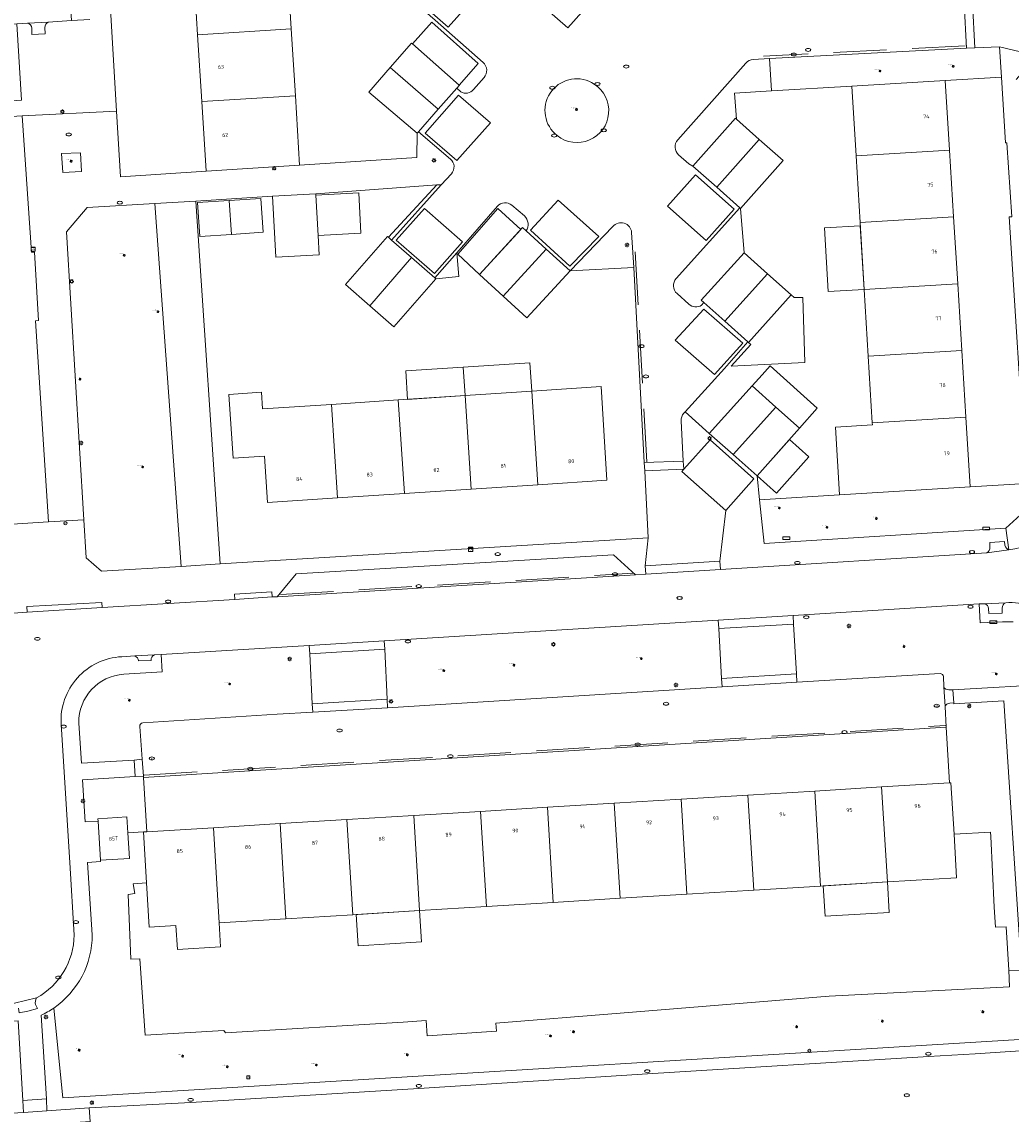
# Model space of a CAD drawing. Header units: metres. Extents: x 162098 to 162858, y 502351 to 503184.
# Tile 86 of 94: x 162609 to 162702, y 502966 to 503069. Entities that reach past the tile are written whole.
import ezdxf
from ezdxf.enums import TextEntityAlignment as Align

# ---------------------------------------------------------------- set-up
doc = ezdxf.new("R2010")
doc.units = ezdxf.units.M
doc.linetypes.add('RI-HWA-SO', pattern=[7.4, 5, -2.4])
for name, color, linetype, lineweight, true_color in [('B-PV-GR-BEPLANTING_CULTUUR_HEESTERS-GV', 7, 'Continuous', 13, 0x99cc00), ('B-PV-GR-BOOM-S', 7, 'Continuous', 13, 0x4c9900), ('B-PV-RI-HWA_GOOT_MOLGOOT-G', 150, 'RI-HWA-SO', 18, 0x007fff)]:
    doc.layers.add(name, color=color, linetype=linetype, lineweight=lineweight, true_color=true_color)
for name, color, linetype, lineweight in [('B-PV-IE-MEUBILAIR-S', 252, 'Continuous', 13), ('B-PV-IE-MEUBILAIR_WEGMEUBILAIR-GV', 252, 'Continuous', 13), ('B-PV-OG-BEBOUWING-GV', 7, 'Continuous', 18), ('B-PV-OG-BEBOUWING-T18', 7, 'Continuous', 18), ('B-PV-OG-BEBOUWING_LUIFEL-GV', 7, 'Continuous', 18), ('B-PV-OG-BEBOUWING_SCHUUR-GV', 7, 'Continuous', 18), ('B-PV-OG-TERREIN_BEGROEID-GV', 7, 'Continuous', 13), ('B-PV-OG-TERREIN_ERF-GV', 252, 'Continuous', 13), ('B-PV-VH-GESLOTENVERHARDING_ASFALT-GV', 252, 'Continuous', 13), ('B-PV-VH-OPENVERHARDING_BETONELEMENT-GV', 252, 'Continuous', 13), ('B-PV-VH-OPENVERHARDING_BETONSTRAATSTEEN-GV', 252, 'Continuous', 13), ('B-PV-VH-OPENVERHARDING_TEGEL-GV', 252, 'Continuous', 13)]:
    doc.layers.add(name, color=color, linetype=linetype, lineweight=lineweight)
doc.styles.add('NLCS-ISO', font='NLCS-ISO.ttf')
doc.styles.add('NLCS-ISO-M200-T18', font='NLCS-ISO.ttf', dxfattribs={"height": 1.8})

# ---------------------------------------------------------------- blocks, each defined once
blk = doc.blocks.new('SIE-MEUBILAIR_BORD_LOCATIEPAAL-SO')
blk.add_lwpolyline([(-0.75, -0.75), (0.75, -0.75), (0.75, 0.75), (-0.75, 0.75)], close=True)
at = {"style": 'NLCS-ISO'}
blk.add_text('lp', height=0.75, dxfattribs=at).set_placement((0.01, 0.12), align=Align.MIDDLE_CENTER)
blk = doc.blocks.new('SIE-MEUBILAIR_BORD_STRAATNAAM-SO')
blk.add_lwpolyline([(-1.625, -0.625), (1.625, -0.625), (1.625, 0.625), (-1.625, 0.625)], close=True)
blk = doc.blocks.new('SIE-MEUBILAIR_KAST_TELECOM-SO')
for points in [[(-1, 1), (1, 1), (1, 0.84), (-1, 0.84)], [(-1, 0.76), (1, 0.76), (1, -1), (-1, -1)]]:
    blk.add_lwpolyline(points, close=True)
at = {"style": 'NLCS-ISO'}
blk.add_text('tele', height=0.75, dxfattribs=at).set_placement((0, 0), align=Align.MIDDLE_CENTER)
blk = doc.blocks.new('SIE-MEUBILAIR_PAAL_AFSLUITPAAL-SO')
blk.add_circle((0, 0), 0.75)
at = {"style": 'NLCS-ISO'}
blk.add_text('af', height=0.75, dxfattribs=at).set_placement((0, 0.05), align=Align.MIDDLE_CENTER)
blk = doc.blocks.new('SIE-MEUBILAIR_PAAL_LICHTMAST-SO')
for points in [[(-0.62, 0), (-1, 0)], [(-0.71, 0.71), (-0.44, 0.44)], [(0, 1), (0, 0.62)], [(0.44, 0.44), (0.71, 0.71)], [(1, 0), (0.62, 0)], [(-0.71, -0.71), (-0.44, -0.44)], [(0, -0.62), (0, -1)], [(0.44, -0.44), (0.71, -0.71)]]:
    blk.add_lwpolyline(points)
blk.add_circle((0, 0), 0.5)
blk = doc.blocks.new('SIE-MEUBILAIR_PUT_BRANDKRAAN-SO')
blk.add_ellipse((0, 0), major_axis=(1.25, 0), ratio=0.54)
blk = doc.blocks.new('SIE-MEUBILAIR_PUT_KOLK-SO')
blk.add_ellipse((0, 0), major_axis=(1.25, 0), ratio=0.54)
blk = doc.blocks.new('SIE-MEUBILAIR_PUT_RIOOLPUT-SO')
blk.add_ellipse((0, 0), major_axis=(1.25, 0), ratio=0.54)
blk = doc.blocks.new('SIE-MEUBILAIR_PUT_DRAINAGEPUT-SO')
blk.add_ellipse((0, 0), major_axis=(1.25, 0), ratio=0.54)
at = {"style": 'NLCS-ISO'}
blk.add_text('dr', height=0.75, dxfattribs=at).set_placement((0.03, 0), align=Align.MIDDLE_CENTER)
blk = doc.blocks.new('SGR-BOOM_GBKN-SO')
for centre, start, end in [((-0.25, -0.1), 67.1244, 157.1244), ((-0.1, 0.25), 157.1244, 247.1244), ((-0.1, 0.25), 337.1244, 157.1244), ((0.25, 0.1), 247.1244, 337.1244), ((-0.25, -0.1), 157.1244, 337.1244), ((0.1, -0.25), 157.1244, 337.1244), ((0.1, -0.25), 337.1244, 67.1244)]:
    blk.add_arc(centre, 0.188, start, end)
at = {"extrusion": (0, 0, -1)}
blk.add_arc((-0.25, 0.1), 0.188, 22.8756, 202.8756, dxfattribs=at)
at = {"style": 'NLCS-ISO'}
blk.add_attdef('SOORT', text='', height=0.35, dxfattribs=at).set_placement((0, 0.75), align=Align.MIDDLE_RIGHT)

msp = doc.modelspace()

# ---------------------------------------------------------------- linework, layer by layer
at = {"layer": 'B-PV-GR-BEPLANTING_CULTUUR_HEESTERS-GV'}
for points in [[(162697.49, 503066.181), (162678.953, 503065.197), (162679.13, 503062.167), (162686.698, 503062.621), (162695.492, 503063.15), (162700.778, 503063.468), (162700.599, 503066.314), (162698.269, 503066.216)], [(162624.943, 503051.776), (162621.066, 503051.564), (162623.55, 503017.404), (162627.238, 503017.643)], [(162703.105, 503025.21), (162697.831, 503024.884), (162685.529, 503024.133), (162678.009, 503023.669), (162678.443, 503019.569), (162701.183, 503020.993), (162703.254, 503022.882)], [(162614.283, 502997.32), (162614.519, 502993.348), (162615.736, 502993.422), (162615.722, 502993.649), (162618.447, 502993.815), (162618.539, 502992.317), (162620.024, 502992.408), (162620.322, 502992.426), (162620.01, 502997.542), (162620.011, 502997.647), (162619.244, 502997.625)]]:
    msp.add_lwpolyline(points, close=True, dxfattribs=at)
for points in [[(162662.202, 503062.948, 0.918419), (162658.96, 503057.955)], [(162658.96, 503057.955, 1.0526281), (162662.446, 503062.794)], [(162615.188, 502982.729, -0.2467453), (162611.557, 502975.827)]]:
    msp.add_lwpolyline(points, format="xyb", dxfattribs=at)
for points in [[(162662.446, 503062.794), (162662.202, 503062.948)], [(162707.903, 502979.378), (162701.46, 502979.393), (162701.547, 502977.83), (162684.554, 502976.959), (162664.878, 502975.349), (162653.187, 502974.392), (162653.236, 502973.644), (162646.726, 502973.219), (162646.632, 502974.644), (162644.465, 502974.503), (162627.726, 502973.506), (162627.567, 502973.725), (162620.178, 502973.282), (162619.678, 502980.466), (162618.831, 502980.417), (162618.583, 502986.513), (162619.209, 502986.626), (162619.052, 502987.538), (162620.307, 502987.613), (162620.024, 502992.408), (162618.539, 502992.317), (162618.685, 502989.922), (162615.96, 502989.756), (162615.968, 502989.613), (162614.741, 502989.542), (162615.188, 502982.729)], [(162611.557, 502975.827), (162612.418, 502967.369), (162716.379, 502973.712)]]:
    msp.add_lwpolyline(points, dxfattribs=at)
at = {"layer": 'B-PV-IE-MEUBILAIR_WEGMEUBILAIR-GV'}
msp.add_lwpolyline([(162612.299, 503056.261), (162612.411, 503054.485), (162614.183, 503054.584), (162614.098, 503056.345)], close=True, dxfattribs=at)
at = {"layer": 'B-PV-OG-BEBOUWING-GV'}
for points in [[(162633.918, 503067.992), (162633.528, 503074.28), (162624.719, 503073.733), (162625.112, 503067.445)], [(162625.112, 503067.445), (162625.504, 503061.157), (162634.309, 503061.704), (162633.918, 503067.992)], [(162645.251, 503066.658), (162643.235, 503064.351), (162647.767, 503060.431), (162649.511, 503062.405), (162649.762, 503062.689), (162649.732, 503062.715), (162645.342, 503066.578)], [(162643.235, 503064.351), (162641.219, 503062.045), (162645.771, 503058.173), (162645.898, 503058.317), (162647.767, 503060.431)], [(162695.492, 503063.15), (162686.698, 503062.621), (162687.096, 503056.056), (162695.893, 503056.589)], [(162625.504, 503061.157), (162625.913, 503054.606), (162634.714, 503055.183), (162634.309, 503061.704)], [(162675.849, 503059.492), (162675.73, 503059.598), (162671.736, 503055.084), (162673.979, 503053.085), (162677.973, 503057.596)], [(162676.156, 503051.144), (162676.223, 503051.085), (162680.216, 503055.594), (162677.973, 503057.596), (162673.979, 503053.085)], [(162687.096, 503056.056), (162687.477, 503049.767), (162696.278, 503050.3), (162695.893, 503056.589)], [(162636.251, 503052.349), (162636.458, 503048.556), (162640.476, 503048.775), (162640.269, 503052.568)], [(162628.085, 503051.845), (162625.108, 503051.649), (162625.318, 503048.463), (162628.295, 503048.659)], [(162632.161, 503052.263), (162632.475, 503046.502), (162636.558, 503046.725), (162636.458, 503048.556), (162636.251, 503052.349), (162636.244, 503052.486)], [(162687.477, 503049.767), (162687.858, 503043.479), (162696.662, 503044.012), (162696.278, 503050.3)], [(162639.034, 503043.927), (162641.305, 503041.938), (162645.249, 503046.467), (162643.355, 503048.124), (162643.063, 503048.379), (162642.974, 503048.457)], [(162651.654, 503044.892), (162653.877, 503042.84), (162657.935, 503047.268), (162656.047, 503048.983), (162655.695, 503049.303)], [(162643.577, 503039.948), (162647.523, 503044.477), (162647.435, 503044.554), (162645.249, 503046.467), (162641.305, 503041.938)], [(162656.099, 503040.788), (162660.174, 503045.234), (162657.935, 503047.268), (162653.877, 503042.84)], [(162676.544, 503046.925), (162672.503, 503042.477), (162672.766, 503042.242), (162674.741, 503040.472), (162678.768, 503044.941)], [(162676.98, 503038.467), (162680.992, 503042.958), (162678.768, 503044.941), (162674.741, 503040.472), (162676.904, 503038.536)], [(162687.858, 503043.479), (162688.239, 503037.19), (162697.047, 503037.723), (162696.662, 503044.012)], [(162697.431, 503031.436), (162697.047, 503037.723), (162688.239, 503037.19), (162688.62, 503030.902)], [(162657.148, 503025.094), (162663.634, 503025.518), (162663.101, 503034.331), (162656.565, 503033.899)], [(162677.321, 503034.384), (162673.267, 503029.921), (162675.518, 503027.92), (162679.541, 503032.403)], [(162637.706, 503032.651), (162631.213, 503032.221), (162631.109, 503033.788), (162628.057, 503033.586), (162628.455, 503027.589), (162631.397, 503027.792), (162631.687, 503023.431), (162638.288, 503023.862)], [(162643.993, 503033.067), (162637.706, 503032.651), (162638.288, 503023.862), (162644.575, 503024.273)], [(162650.279, 503033.483), (162643.993, 503033.067), (162644.575, 503024.273), (162650.861, 503024.684)], [(162656.565, 503033.899), (162650.279, 503033.483), (162650.861, 503024.684), (162657.148, 503025.094)], [(162675.518, 503027.92), (162677.77, 503025.92), (162681.761, 503030.422), (162679.541, 503032.403)], [(162688.62, 503030.902), (162688.631, 503030.724), (162685.143, 503030.513), (162685.529, 503024.133), (162697.831, 503024.884), (162697.431, 503031.436)], [(162696.03, 502997.038), (162695.885, 502997.029), (162689.492, 502996.64), (162690.037, 502987.703), (162696.552, 502988.102), (162696.313, 502992.2)], [(162683.202, 502996.256), (162676.911, 502995.873), (162677.456, 502986.932), (162683.747, 502987.317)], [(162689.492, 502996.64), (162683.202, 502996.256), (162683.747, 502987.317), (162690.037, 502987.703)], [(162664.331, 502995.107), (162658.04, 502994.724), (162658.585, 502985.775), (162664.876, 502986.161)], [(162670.621, 502995.49), (162664.331, 502995.107), (162664.876, 502986.161), (162671.166, 502986.546)], [(162676.911, 502995.873), (162670.621, 502995.49), (162671.166, 502986.546), (162677.456, 502986.932)], [(162645.46, 502993.957), (162639.169, 502993.574), (162639.715, 502984.618), (162646.006, 502985.004)], [(162651.75, 502994.34), (162645.46, 502993.957), (162646.006, 502985.004), (162652.296, 502985.39)], [(162652.296, 502985.39), (162658.585, 502985.775), (162658.04, 502994.724), (162651.75, 502994.34)], [(162618.539, 502992.317), (162618.447, 502993.815), (162615.722, 502993.649), (162615.736, 502993.422), (162615.96, 502989.756), (162618.685, 502989.922)], [(162632.879, 502993.191), (162626.589, 502992.808), (162627.135, 502983.847), (162633.425, 502984.233)], [(162639.169, 502993.574), (162632.879, 502993.191), (162633.425, 502984.233), (162639.715, 502984.618)], [(162620.024, 502992.408), (162620.307, 502987.613), (162620.554, 502983.444), (162623.072, 502983.598), (162623.211, 502981.328), (162627.274, 502981.577), (162627.135, 502983.847), (162626.589, 502992.808), (162620.322, 502992.426)]]:
    msp.add_lwpolyline(points, close=True, dxfattribs=at)
at = {"layer": 'B-PV-OG-BEBOUWING_LUIFEL-GV'}
for points in [[(162628.295, 503048.659), (162631.272, 503048.856), (162631.062, 503052.042), (162628.085, 503051.845)], [(162655.527, 503049.12), (162653.363, 503051.102), (162649.59, 503046.797), (162651.654, 503044.892)], [(162687.495, 503049.471), (162684.11, 503049.266), (162684.473, 503043.274), (162687.858, 503043.479)], [(162680.992, 503042.958), (162676.98, 503038.467), (162677.182, 503038.283), (162675.331, 503036.251), (162682.26, 503036.595), (162682.078, 503042.704), (162681.28, 503042.701)], [(162650.279, 503033.483), (162650.102, 503036.163), (162644.7, 503035.805), (162644.877, 503033.126)], [(162656.565, 503033.899), (162656.388, 503036.579), (162650.102, 503036.163), (162650.279, 503033.483)], [(162683.446, 503032.311), (162679.006, 503036.273), (162678.246, 503035.421), (162677.321, 503034.384), (162679.541, 503032.403), (162681.761, 503030.422)], [(162680.812, 503029.351), (162677.77, 503025.92), (162679.613, 503024.286), (162682.655, 503027.717)], [(162683.997, 502987.332), (162684.173, 502984.468), (162690.213, 502984.838), (162690.037, 502987.703)], [(162640.04, 502984.638), (162640.221, 502981.685), (162646.187, 502982.051), (162646.006, 502985.004)]]:
    msp.add_lwpolyline(points, close=True, dxfattribs=at)
at = {"layer": 'B-PV-OG-BEBOUWING_SCHUUR-GV'}
msp.add_lwpolyline([(162649.732, 503062.715), (162651.518, 503064.745), (162647.15, 503068.633), (162645.342, 503066.578)], close=True, dxfattribs=at)
at = {"layer": 'B-PV-OG-TERREIN_BEGROEID-GV'}
for points in [[(162621.066, 503051.564), (162614.714, 503051.171), (162612.756, 503048.888), (162614.405, 503021.8), (162614.623, 503018.22), (162616.065, 503016.941), (162623.55, 503017.404)], [(162674.169, 503011.547), (162674.122, 503012.353), (162642.68, 503010.399), (162642.737, 503009.61), (162642.964, 503004.897), (162642.997, 503004.096), (162674.476, 503006.051), (162674.428, 503006.865)], [(162602.926, 502974.275), (162602.781, 502975.954), (162530.809, 502971.459), (162531.071, 502968.043), (162544.631, 502946.528), (162572.899, 502960.96), (162574.654, 502961.781), (162576.468, 502962.59), (162577.555, 502962.969), (162578.481, 502963.299), (162579.36, 502963.565), (162580.294, 502963.802), (162581.301, 502963.978), (162583.27, 502964.27), (162587.258, 502964.654), (162604.885, 502965.781), (162608.722, 502966.002), (162608.659, 502967.119), (162608.217, 502974.628)]]:
    msp.add_lwpolyline(points, close=True, dxfattribs=at)
for points in [[(162701.895, 503012.193), (162700.887, 503012.197), (162698.771, 503012.077), (162698.669, 503013.865), (162681.165, 503012.78), (162681.201, 503011.98), (162681.478, 503007.292), (162681.519, 503006.509), (162695.001, 503007.317)], [(162619.957, 503002.665), (162632.599, 503003.484), (162635.955, 503003.673), (162635.905, 503004.465), (162635.685, 503009.177), (162635.619, 503009.957), (162621.663, 503009.12), (162621.784, 503007.476), (162618.164, 503007.243)], [(162695.831, 503005.783), (162696.208, 503005.794), (162706.033, 503006.354), (162705.88, 503008.02)], [(162695.313, 503007.032), (162695.341, 503006.061)], [(162695.481, 503004.203), (162695.567, 503002.258), (162695.885, 502997.029), (162696.03, 502997.038), (162696.313, 502992.2), (162699.758, 502992.393), (162699.784, 502991.968), (162700.096, 502985.311), (162700.21, 502983.428), (162701.233, 502983.49), (162701.46, 502979.393), (162707.903, 502979.378), (162715.99, 502977.547), (162716.379, 502973.712), (162716.985, 502973.765), (162716.422, 502981.167), (162702.59, 502980.35), (162701.011, 503004.738), (162696.294, 503004.474), (162696.293, 503004.57), (162695.912, 503004.533)], [(162613.926, 503002.655), (162614.165, 502998.88), (162619.124, 502999.177), (162619.882, 502999.247), (162619.657, 503002.32)], [(162716.369, 502973.291), (162716.379, 502973.712), (162612.418, 502967.369), (162611.557, 502975.827)], [(162610.368, 502975.145), (162610.877, 502967.276), (162610.927, 502966.143), (162614.912, 502966.446), (162624.466, 502966.942), (162645.948, 502968.246), (162667.456, 502969.631), (162693.918, 502971.279), (162698.308, 502971.535), (162712.477, 502972.464), (162715.76, 502972.617)]]:
    msp.add_lwpolyline(points, dxfattribs=at)
for points in [[(162695.001, 503007.317, -0.420409), (162695.313, 503007.032)], [(162618.164, 503007.243, 0.4042535), (162613.926, 503002.655)], [(162695.341, 503006.061, 0.2575935), (162695.831, 503005.783)], [(162695.912, 503004.533, 0.3297756), (162695.481, 503004.203)], [(162619.657, 503002.32, -0.4170793), (162619.957, 503002.665)], [(162611.557, 502975.827, -0.0401768), (162610.368, 502975.145)]]:
    msp.add_lwpolyline(points, format="xyb", dxfattribs=at)
at = {"layer": 'B-PV-OG-TERREIN_ERF-GV'}
for points in [[(162624.719, 503073.733), (162624.327, 503080.021), (162623.935, 503086.309), (162623.529, 503092.816), (162615.573, 503092.315), (162617.479, 503060.262), (162617.847, 503054.073), (162625.913, 503054.606), (162625.504, 503061.157), (162625.112, 503067.445)], [(162701.503, 503050.3), (162701.761, 503050.32), (162701.3, 503057.262), (162701.168, 503057.257), (162700.778, 503063.468), (162695.492, 503063.15), (162695.893, 503056.589), (162696.278, 503050.3), (162696.662, 503044.012), (162697.047, 503037.723), (162697.431, 503031.436), (162697.831, 503024.884), (162703.105, 503025.21)], [(162687.858, 503043.479), (162687.477, 503049.767), (162687.096, 503056.056), (162686.698, 503062.621), (162679.13, 503062.167), (162675.651, 503061.958), (162675.849, 503059.492), (162677.973, 503057.596), (162680.216, 503055.594), (162676.223, 503051.085), (162676.544, 503046.925), (162678.768, 503044.941), (162680.992, 503042.958), (162676.98, 503038.467), (162676.904, 503038.536), (162674.717, 503036.039), (162670.99, 503031.945), (162673.267, 503029.921), (162677.321, 503034.384), (162679.541, 503032.403), (162681.761, 503030.422), (162677.77, 503025.92), (162678.009, 503023.669), (162685.529, 503024.133), (162685.143, 503030.513), (162688.631, 503030.724), (162688.62, 503030.902), (162688.239, 503037.19)], [(162611.057, 503021.589), (162609.86, 503040.519), (162610.133, 503040.537), (162609.764, 503046.985), (162609.469, 503046.988), (162608.604, 503059.803), (162600.453, 503059.31), (162600.845, 503052.768), (162601.221, 503046.48), (162601.598, 503040.191), (162601.974, 503033.902), (162602.35, 503027.614), (162602.742, 503021.072)], [(162628.085, 503051.845), (162628.295, 503048.659), (162625.318, 503048.463), (162625.108, 503051.649)], [(162643.993, 503033.067), (162650.279, 503033.483), (162656.565, 503033.899), (162663.101, 503034.331), (162663.634, 503025.518), (162657.148, 503025.094), (162650.861, 503024.684), (162644.575, 503024.273), (162638.288, 503023.862), (162631.687, 503023.431), (162631.397, 503027.792), (162628.455, 503027.589), (162628.057, 503033.586), (162631.109, 503033.788), (162631.213, 503032.221), (162637.706, 503032.651)], [(162620.322, 502992.426), (162626.589, 502992.808), (162632.879, 502993.191), (162639.169, 502993.574), (162645.46, 502993.957), (162651.75, 502994.34), (162658.04, 502994.724), (162664.331, 502995.107), (162670.621, 502995.49), (162676.911, 502995.873), (162683.202, 502996.256), (162689.492, 502996.64), (162695.885, 502997.029), (162695.567, 503002.258), (162620.01, 502997.542)], [(162696.313, 502992.2), (162696.552, 502988.102), (162690.037, 502987.703), (162683.747, 502987.317), (162677.456, 502986.932), (162671.166, 502986.546), (162664.876, 502986.161), (162658.585, 502985.775), (162652.296, 502985.39), (162646.006, 502985.004), (162639.715, 502984.618), (162633.425, 502984.233), (162627.135, 502983.847), (162627.274, 502981.577), (162623.211, 502981.328), (162623.072, 502983.598), (162620.554, 502983.444), (162620.307, 502987.613), (162619.052, 502987.538), (162619.209, 502986.626), (162618.583, 502986.513), (162618.831, 502980.417), (162619.678, 502980.466), (162620.178, 502973.282), (162627.567, 502973.725), (162627.726, 502973.506), (162644.465, 502974.503), (162646.632, 502974.644), (162646.726, 502973.219), (162653.236, 502973.644), (162653.187, 502974.392), (162664.878, 502975.349), (162684.554, 502976.959), (162701.547, 502977.83), (162701.46, 502979.393), (162701.233, 502983.49), (162700.21, 502983.428), (162700.096, 502985.311), (162699.784, 502991.968), (162699.758, 502992.393)]]:
    msp.add_lwpolyline(points, close=True, dxfattribs=at)
for points in [[(162633.528, 503074.28), (162633.918, 503067.992), (162634.309, 503061.704), (162634.714, 503055.183), (162645.73, 503055.905), (162645.771, 503058.173), (162641.219, 503062.045), (162643.235, 503064.351), (162645.251, 503066.658), (162645.342, 503066.578), (162649.732, 503062.715), (162649.762, 503062.689), (162649.511, 503062.405), (162649.873, 503062.085)], [(162651.978, 503064.843), (162647.48, 503068.807)], [(162651.088, 503062.291), (162652.071, 503063.417)], [(162639.034, 503043.927), (162642.974, 503048.457), (162643.063, 503048.379), (162647.633, 503053.307), (162636.244, 503052.486), (162636.251, 503052.349), (162640.269, 503052.568), (162640.476, 503048.775), (162636.458, 503048.556), (162636.558, 503046.725), (162632.475, 503046.502), (162632.161, 503052.263), (162624.943, 503051.776), (162627.238, 503017.643), (162667.531, 503020.081), (162667.21, 503026.384), (162667.158, 503027.183), (162666.164, 503045.533), (162660.174, 503045.234), (162656.099, 503040.788), (162653.877, 503042.84), (162651.654, 503044.892), (162655.695, 503049.303), (162656.047, 503048.983)], [(162653.327, 503051.303), (162649.51, 503046.931), (162649.689, 503044.695), (162647.523, 503044.477), (162643.577, 503039.948), (162641.305, 503041.938), (162639.034, 503043.927)], [(162655.873, 503050.39), (162654.688, 503051.403)]]:
    msp.add_lwpolyline(points, dxfattribs=at)
for points in [[(162652.071, 503063.417, 0.4130247), (162651.978, 503064.843)], [(162649.873, 503062.085, 0.3768663), (162651.088, 503062.291)], [(162654.688, 503051.403, 0.4114543), (162653.327, 503051.303)], [(162656.047, 503048.983, 0.3652674), (162655.873, 503050.39)]]:
    msp.add_lwpolyline(points, format="xyb", dxfattribs=at)
at = {"layer": 'B-PV-RI-HWA_GOOT_MOLGOOT-G'}
for points in [[(162697.36, 503066.405), (162678.386, 503065.424)], [(162667.39, 503027.246), (162666.194, 503048.832)], [(162632.91, 503014.746), (162666.125, 503016.756)], [(162620.065, 502997.745), (162695.498, 503002.421)]]:
    msp.add_lwpolyline(points, dxfattribs=at)
at = {"layer": 'B-PV-VH-GESLOTENVERHARDING_ASFALT-GV'}
msp.add_lwpolyline([(162693.918, 502971.279), (162667.456, 502969.631), (162645.948, 502968.246), (162624.466, 502966.942), (162614.912, 502966.446), (162614.99, 502965.155), (162615.263, 502960.665), (162615.339, 502959.393), (162624.778, 502960.027), (162646.143, 502961.266), (162668.64, 502962.674), (162693.112, 502964.187), (162702.329, 502964.789), (162712.915, 502965.419), (162712.838, 502966.645), (162712.556, 502971.19), (162712.477, 502972.464), (162698.308, 502971.535)], close=True, dxfattribs=at)
at = {"layer": 'B-PV-VH-OPENVERHARDING_BETONELEMENT-GV'}
for points in [[(162697.49, 503066.181), (162698.269, 503066.216), (162698.065, 503070.433), (162697.266, 503070.386)], [(162667.158, 503027.183), (162667.21, 503026.384), (162670.87, 503026.543), (162670.832, 503027.318)], [(162674.324, 503017.104), (162674.276, 503017.889), (162667.239, 503017.463), (162667.291, 503016.679)], [(162628.606, 503014.296), (162632.129, 503014.526), (162632.108, 503014.993), (162628.581, 503014.788)], [(162616.124, 503013.533), (162616.098, 503014.014), (162609.035, 503013.619), (162609.072, 503013.106)], [(162681.201, 503011.98), (162681.165, 503012.78), (162674.122, 503012.353), (162674.169, 503011.547)], [(162642.68, 503010.399), (162635.619, 503009.957), (162635.685, 503009.177), (162642.737, 503009.61)], [(162681.478, 503007.292), (162674.428, 503006.865), (162674.476, 503006.051), (162681.519, 503006.509)], [(162642.964, 503004.897), (162635.905, 503004.465), (162635.955, 503003.673), (162642.997, 503004.096)]]:
    msp.add_lwpolyline(points, close=True, dxfattribs=at)
at = {"layer": 'B-PV-VH-OPENVERHARDING_BETONSTRAATSTEEN-GV'}
for points in [[(162524.375, 503062.474), (162524.674, 503062.688), (162525.551, 503063.113), (162526.615, 503063.436), (162528.264, 503063.569), (162568.355, 503066.03), (162570.775, 503066.165), (162577.5, 503066.587), (162580.374, 503066.765), (162580.687, 503066.784), (162591.374, 503067.445), (162591.728, 503067.466), (162604.801, 503068.268), (162605.098, 503068.287), (162608.1, 503068.48), (162609.105, 503068.543), (162611.037, 503068.64), (162613.226, 503068.774), (162611.545, 503095.593)], [(162653.907, 503070.525), (162648.767, 503075.023), (162646.931, 503072.956), (162645.105, 503070.9), (162647.48, 503068.807), (162651.978, 503064.843)], [(162677.401, 503065.113), (162678.953, 503065.197), (162697.49, 503066.181), (162697.266, 503070.386), (162697.161, 503070.367), (162694.107, 503070.219), (162692.351, 503070.135), (162689.998, 503070.024)], [(162611.037, 503068.64), (162609.105, 503068.543)], [(162609.493, 503068.057), (162609.5, 503067.466), (162610.753, 503067.541), (162610.721, 503068.127)], [(162670.3, 503057.549), (162676.72, 503064.785)], [(162652.071, 503063.417), (162651.088, 503062.291)], [(162662.202, 503062.948), (162662.446, 503062.794)], [(162649.873, 503062.085), (162649.511, 503062.405), (162647.767, 503060.431), (162645.898, 503058.317), (162648.913, 503055.737)], [(162670.161, 503044.501), (162676.156, 503051.144), (162673.979, 503053.085), (162671.736, 503055.084), (162671.352, 503055.302), (162670.389, 503056.144)], [(162648.993, 503054.367), (162648.035, 503053.334), (162643.355, 503048.124)], [(162643.355, 503048.124), (162645.249, 503046.467), (162647.435, 503044.554), (162649.51, 503046.931), (162653.327, 503051.303)], [(162654.688, 503051.403), (162655.873, 503050.39)], [(162656.047, 503048.983), (162657.935, 503047.268), (162660.174, 503045.234), (162664.193, 503049.389)], [(162665.963, 503048.825), (162666.164, 503045.533), (162667.158, 503027.183), (162670.832, 503027.318), (162670.623, 503031.113)], [(162671.349, 503042.1), (162670.241, 503043.081)], [(162670.874, 503031.817), (162670.99, 503031.945), (162674.717, 503036.039), (162676.904, 503038.536), (162674.741, 503040.472), (162672.766, 503042.242), (162672.549, 503042)], [(162701.106, 503019.387), (162701.068, 503019.733), (162699.684, 503019.653), (162699.689, 503019.198)], [(162701.49, 503018.946), (162699.397, 503018.69), (162674.324, 503017.104), (162667.291, 503016.679), (162666.324, 503016.618), (162632.595, 503014.539), (162632.129, 503014.526), (162628.606, 503014.296), (162616.124, 503013.533), (162609.072, 503013.106), (162606.844, 503012.946)], [(162699.397, 503018.69), (162701.49, 503018.946)], [(162617.961, 503008.899), (162619.194, 503008.98), (162621.046, 503009.078), (162621.663, 503009.12), (162635.619, 503009.957), (162642.68, 503010.399), (162674.122, 503012.353), (162681.165, 503012.78), (162698.669, 503013.865), (162699.215, 503013.889), (162701.189, 503013.974)], [(162701.189, 503013.974), (162699.215, 503013.889)], [(162699.573, 503013.433), (162699.597, 503012.969), (162700.852, 503013.003), (162700.847, 503013.483)], [(162621.046, 503009.078), (162619.194, 503008.98)], [(162619.537, 503008.502), (162620.732, 503008.557)], [(162695.001, 503007.317), (162681.519, 503006.509), (162674.476, 503006.051), (162642.997, 503004.096), (162635.955, 503003.673), (162632.599, 503003.484), (162619.957, 503002.665)], [(162619.657, 503002.32), (162619.882, 502999.247), (162620.011, 502997.647), (162620.01, 502997.542), (162695.567, 503002.258), (162695.481, 503004.203), (162695.341, 503006.061), (162695.313, 503007.032)], [(162695.341, 503006.061), (162695.481, 503004.203)], [(162695.912, 503004.533), (162696.293, 503004.57), (162696.208, 503005.794), (162695.831, 503005.783)], [(162613.492, 502982.702), (162613.068, 502989.52), (162612.256, 503002.558)], [(162516.282, 502970.466), (162528.437, 502971.295), (162530.233, 502971.378), (162530.809, 502971.459), (162602.781, 502975.954), (162607.867, 502976.291), (162609.949, 502976.79)], [(162609.949, 502976.79), (162607.867, 502976.291)], [(162608.251, 502975.833), (162608.295, 502975.365), (162609.11, 502975.538), (162610.047, 502975.801), (162609.851, 502976.172)]]:
    msp.add_lwpolyline(points, dxfattribs=at)
for points in [[(162648.929, 503074.481), (162645.687, 503070.825), (162648.693, 503068.147), (162651.95, 503071.845)], [(162645.687, 503070.825), (162648.929, 503074.481), (162651.95, 503071.845), (162648.693, 503068.147)], [(162658.949, 503074.305), (162656.307, 503071.307), (162659.971, 503068.109), (162662.606, 503071.074)], [(162658.949, 503074.305), (162662.606, 503071.074), (162659.971, 503068.109), (162656.307, 503071.307)], [(162646.52, 503058.191), (162649.517, 503055.603), (162652.687, 503059.162), (162649.682, 503061.772)], [(162649.682, 503061.772), (162652.687, 503059.162), (162649.517, 503055.603), (162646.52, 503058.191)], [(162672.967, 503048.085), (162675.603, 503051.029), (162671.991, 503054.259), (162669.34, 503051.318)], [(162672.967, 503048.085), (162669.34, 503051.318), (162671.991, 503054.259), (162675.603, 503051.029)], [(162660.15, 503045.674), (162662.888, 503048.467), (162659.04, 503051.888), (162656.439, 503049.049)], [(162659.04, 503051.888), (162662.888, 503048.467), (162660.15, 503045.674), (162656.439, 503049.049)], [(162647.403, 503044.97), (162650.048, 503047.963), (162646.455, 503051.088), (162643.786, 503048.121)], [(162646.455, 503051.088), (162650.048, 503047.963), (162647.403, 503044.97), (162643.786, 503048.121)], [(162672.77, 503041.625), (162670.079, 503038.682), (162673.751, 503035.461), (162676.436, 503038.427)], [(162672.77, 503041.625), (162676.436, 503038.427), (162673.751, 503035.461), (162670.079, 503038.682)], [(162674.824, 503022.674), (162677.459, 503025.648), (162673.359, 503029.322), (162670.87, 503026.543), (162670.697, 503026.35)], [(162632.595, 503014.539), (162666.324, 503016.618), (162664.249, 503018.489), (162634.388, 503016.689)], [(162620.011, 502997.647), (162619.882, 502999.247), (162619.124, 502999.177), (162619.244, 502997.625)], [(162610.877, 502967.276), (162608.659, 502967.119), (162608.722, 502966.002), (162610.927, 502966.143)], [(162610.927, 502966.143), (162608.722, 502966.002), (162604.885, 502965.781), (162604.96, 502964.548), (162605.409, 502964.575), (162608.425, 502964.758), (162611.524, 502964.942), (162614.555, 502965.129), (162614.99, 502965.155), (162614.912, 502966.446)]]:
    msp.add_lwpolyline(points, close=True, dxfattribs=at)
for points in [[(162609.105, 503068.543, -0.3525892), (162609.493, 503068.057)], [(162610.721, 503068.127, -0.2929222), (162611.037, 503068.64)], [(162651.978, 503064.843, -0.4130247), (162652.071, 503063.417)], [(162676.72, 503064.785, -0.1994172), (162677.401, 503065.113)], [(162658.96, 503057.955, -0.918419), (162662.202, 503062.948)], [(162662.446, 503062.794, -1.0526281), (162658.96, 503057.955)], [(162651.088, 503062.291, -0.3768663), (162649.873, 503062.085)], [(162670.389, 503056.144, -0.4163676), (162670.3, 503057.549)], [(162648.913, 503055.737, -0.426273), (162648.993, 503054.367)], [(162653.327, 503051.303, -0.4114543), (162654.688, 503051.403)], [(162655.873, 503050.39, -0.3652674), (162656.047, 503048.983)], [(162664.193, 503049.389, -0.6768794), (162665.963, 503048.825)], [(162670.241, 503043.081, -0.4169271), (162670.161, 503044.501)], [(162672.549, 503042, -0.3750345), (162671.349, 503042.1)], [(162670.623, 503031.113, -0.2001622), (162670.874, 503031.817)], [(162706.634, 503024.87, -0.3756838), (162701.49, 503018.946)], [(162699.689, 503019.198, -0.3149874), (162699.397, 503018.69)], [(162701.49, 503018.946, -0.2630309), (162701.106, 503019.387)], [(162699.215, 503013.889, -0.2995545), (162699.573, 503013.433)], [(162700.847, 503013.483, -0.3226974), (162701.189, 503013.974)], [(162701.189, 503013.974, -0.4181827), (162707.686, 503008.371)], [(162612.256, 503002.558, -0.41491), (162617.961, 503008.899)], [(162619.194, 503008.98, -0.3032996), (162619.537, 503008.502)], [(162620.732, 503008.557, -0.3369021), (162621.046, 503009.078)], [(162695.313, 503007.032, 0.420409), (162695.001, 503007.317)], [(162695.831, 503005.783, -0.2575935), (162695.341, 503006.061)], [(162695.481, 503004.203, -0.3297756), (162695.912, 503004.533)], [(162619.957, 503002.665, 0.4170793), (162619.657, 503002.32)], [(162609.949, 502976.79, 0.2685063), (162613.492, 502982.702)], [(162609.851, 502976.172, -0.2170167), (162609.949, 502976.79)]]:
    msp.add_lwpolyline(points, format="xyb", dxfattribs=at)
at = {"layer": 'B-PV-VH-OPENVERHARDING_TEGEL-GV'}
for points in [[(162568.686, 503062.356), (162569.005, 503057.309), (162571.469, 503057.463), (162574.479, 503057.659), (162577.508, 503057.857), (162591.659, 503058.779), (162600.453, 503059.31), (162608.604, 503059.803), (162617.479, 503060.262), (162615.573, 503092.315)], [(162609.105, 503068.543), (162608.1, 503068.48), (162608.517, 503061.3), (162578.005, 503059.413), (162577.542, 503066.111), (162570.793, 503065.678), (162570.775, 503066.165), (162568.355, 503066.03), (162566.379, 503063.903), (162530.939, 503061.666)], [(162610.721, 503068.127), (162610.753, 503067.541), (162609.5, 503067.466), (162609.493, 503068.057)], [(162614.969, 503068.894), (162613.226, 503068.774), (162611.037, 503068.64)], [(162702.152, 503063.239), (162704.052, 503065.358), (162704.021, 503065.758), (162703.237, 503065.695), (162700.599, 503066.314), (162700.778, 503063.468), (162701.168, 503057.257), (162701.3, 503057.262), (162701.761, 503050.32), (162701.503, 503050.3), (162703.105, 503025.21), (162703.254, 503022.882), (162701.183, 503020.993), (162701.49, 503018.946)], [(162670.389, 503056.144), (162671.352, 503055.302), (162671.736, 503055.084), (162675.73, 503059.598), (162675.849, 503059.492), (162675.651, 503061.958), (162679.13, 503062.167), (162678.953, 503065.197), (162677.401, 503065.113)], [(162676.72, 503064.785), (162670.3, 503057.549)], [(162648.913, 503055.737), (162645.898, 503058.317), (162645.771, 503058.173), (162645.73, 503055.905), (162634.714, 503055.183), (162625.913, 503054.606), (162617.847, 503054.073), (162617.479, 503060.262), (162608.604, 503059.803), (162609.469, 503046.988), (162609.764, 503046.985), (162610.133, 503040.537), (162609.86, 503040.519), (162611.057, 503021.589)], [(162611.057, 503021.589), (162614.405, 503021.8), (162612.756, 503048.888), (162614.714, 503051.171), (162621.066, 503051.564), (162624.943, 503051.776), (162632.161, 503052.263), (162636.244, 503052.486), (162647.633, 503053.307), (162648.035, 503053.334), (162648.993, 503054.367)], [(162672.549, 503042), (162672.766, 503042.242), (162672.503, 503042.477), (162676.544, 503046.925), (162676.223, 503051.085), (162676.156, 503051.144), (162670.161, 503044.501)], [(162664.193, 503049.389), (162660.174, 503045.234), (162666.164, 503045.533), (162665.963, 503048.825)], [(162670.241, 503043.081), (162671.349, 503042.1)], [(162677.77, 503025.92), (162675.518, 503027.92), (162673.267, 503029.921), (162670.99, 503031.945), (162670.874, 503031.817)], [(162670.623, 503031.113), (162670.832, 503027.318), (162670.87, 503026.543), (162673.359, 503029.322), (162677.459, 503025.648), (162674.824, 503022.674), (162674.276, 503017.889), (162674.324, 503017.104), (162699.397, 503018.69)], [(162701.49, 503018.946), (162701.183, 503020.993), (162678.443, 503019.569), (162678.009, 503023.669), (162677.77, 503025.92)], [(162606.844, 503012.946), (162609.072, 503013.106), (162609.035, 503013.619), (162616.098, 503014.014), (162616.124, 503013.533), (162628.606, 503014.296), (162628.581, 503014.788), (162632.108, 503014.993), (162632.129, 503014.526), (162632.595, 503014.539), (162634.388, 503016.689), (162664.249, 503018.489), (162666.324, 503016.618), (162667.291, 503016.679), (162667.239, 503017.463), (162667.531, 503020.081), (162627.238, 503017.643), (162623.55, 503017.404), (162616.065, 503016.941), (162614.623, 503018.22), (162614.405, 503021.8), (162611.057, 503021.589), (162602.742, 503021.072)], [(162699.689, 503019.198), (162699.684, 503019.653), (162701.068, 503019.733), (162701.106, 503019.387)], [(162699.215, 503013.889), (162698.669, 503013.865), (162698.771, 503012.077), (162700.887, 503012.197), (162701.895, 503012.193)], [(162700.847, 503013.483), (162700.852, 503013.003), (162699.597, 503012.969), (162699.573, 503013.433)], [(162619.194, 503008.98), (162617.961, 503008.899)], [(162618.164, 503007.243), (162621.784, 503007.476), (162621.663, 503009.12), (162621.046, 503009.078)], [(162620.732, 503008.557), (162619.537, 503008.502)], [(162705.88, 503008.02), (162706.033, 503006.354), (162696.208, 503005.794), (162696.293, 503004.57)], [(162696.293, 503004.57), (162696.294, 503004.474), (162701.011, 503004.738), (162702.59, 502980.35), (162716.422, 502981.167), (162716.985, 502973.765), (162718.576, 502973.905), (162718.089, 502982.055), (162717.998, 502982.111), (162716.638, 502982.037), (162716.592, 502982.522)], [(162612.256, 503002.558), (162613.068, 502989.52), (162613.492, 502982.702)], [(162615.188, 502982.729), (162614.741, 502989.542), (162615.968, 502989.613), (162615.96, 502989.756), (162615.736, 502993.422), (162614.519, 502993.348), (162614.283, 502997.32), (162619.244, 502997.625), (162619.124, 502999.177), (162614.165, 502998.88), (162613.926, 503002.655)], [(162607.867, 502976.291), (162602.781, 502975.954), (162602.926, 502974.275), (162608.217, 502974.628), (162608.659, 502967.119), (162610.877, 502967.276), (162610.368, 502975.145)], [(162609.851, 502976.172), (162610.047, 502975.801), (162609.11, 502975.538), (162608.295, 502975.365), (162608.251, 502975.833)]]:
    msp.add_lwpolyline(points, dxfattribs=at)
for points in [[(162702.787, 503072.724), (162698.955, 503070.479), (162698.065, 503070.433), (162698.269, 503066.216), (162700.599, 503066.314), (162703.237, 503065.695)], [(162643.355, 503048.124), (162648.035, 503053.334), (162647.633, 503053.307), (162643.063, 503048.379)], [(162647.435, 503044.554), (162647.523, 503044.477), (162649.689, 503044.695), (162649.51, 503046.931)], [(162674.824, 503022.674), (162670.697, 503026.35), (162670.87, 503026.543), (162667.21, 503026.384), (162667.531, 503020.081), (162667.239, 503017.463), (162674.276, 503017.889)], [(162674.169, 503011.547), (162674.428, 503006.865), (162681.478, 503007.292), (162681.201, 503011.98)], [(162635.685, 503009.177), (162635.905, 503004.465), (162642.964, 503004.897), (162642.737, 503009.61)]]:
    msp.add_lwpolyline(points, close=True, dxfattribs=at)
for points in [[(162609.493, 503068.057, 0.3525892), (162609.105, 503068.543)], [(162611.037, 503068.64, 0.2929222), (162610.721, 503068.127)], [(162677.401, 503065.113, 0.1994172), (162676.72, 503064.785)], [(162670.3, 503057.549, 0.4163676), (162670.389, 503056.144)], [(162648.993, 503054.367, 0.426273), (162648.913, 503055.737)], [(162665.963, 503048.825, 0.6768794), (162664.193, 503049.389)], [(162670.161, 503044.501, 0.4169271), (162670.241, 503043.081)], [(162671.349, 503042.1, 0.3750345), (162672.549, 503042)], [(162670.874, 503031.817, 0.2001622), (162670.623, 503031.113)], [(162701.49, 503018.946, 0.3756838), (162706.634, 503024.87)], [(162699.397, 503018.69, 0.3149874), (162699.689, 503019.198)], [(162701.106, 503019.387, 0.2630309), (162701.49, 503018.946)], [(162699.573, 503013.433, 0.2995545), (162699.215, 503013.889)], [(162701.189, 503013.974, 0.3226974), (162700.847, 503013.483)], [(162707.686, 503008.371, 0.4181827), (162701.189, 503013.974)], [(162617.961, 503008.899, 0.41491), (162612.256, 503002.558)], [(162619.537, 503008.502, 0.3032996), (162619.194, 503008.98)], [(162621.046, 503009.078, 0.3369021), (162620.732, 503008.557)], [(162613.926, 503002.655, -0.4042535), (162618.164, 503007.243)], [(162613.492, 502982.702, -0.2685063), (162609.949, 502976.79)], [(162611.557, 502975.827, 0.2467453), (162615.188, 502982.729)], [(162609.949, 502976.79, 0.2170167), (162609.851, 502976.172)], [(162610.368, 502975.145, 0.0401768), (162611.557, 502975.827)]]:
    msp.add_lwpolyline(points, format="xyb", dxfattribs=at)

# ---------------------------------------------------------------- block references
at = {"layer": 'B-PV-GR-BOOM-S', "xscale": 0.2, "yscale": 0.2, "zscale": 0.2}
for p in [(162689.347, 503064.034), (162696.238, 503064.465), (162660.777, 503060.413), (162613.202, 503055.549), (162618.199, 503046.687), (162621.379, 503041.372), (162614.031, 503035.021), (162619.931, 503026.758), (162679.874, 503022.901), (162689.009, 503021.908), (162684.356, 503021.086), (162691.61, 503009.858), (162654.889, 503008.11), (162666.872, 503008.713), (162648.287, 503007.584), (162700.289, 503007.268), (162628.13, 503006.338), (162618.672, 503004.804), (162699.022, 502975.47), (162689.565, 502974.591), (162658.331, 502973.193), (162660.499, 502973.591), (162681.499, 502974.061), (162613.963, 502971.865), (162623.694, 502971.305), (162644.842, 502971.422), (162627.902, 502970.302), (162636.289, 502970.462)]:
    msp.add_blockref('SGR-BOOM_GBKN-SO', p, dxfattribs=at).add_auto_attribs({'SOORT': '****%%c***m'})
at = {"layer": 'B-PV-IE-MEUBILAIR-S', "xscale": 0.2, "yscale": 0.2, "zscale": 0.2}
for name, p in [('SIE-MEUBILAIR_PUT_RIOOLPUT-SO', (162682.584, 503066.015)), ('SIE-MEUBILAIR_PUT_KOLK-SO', (162681.23, 503065.589)), ('SIE-MEUBILAIR_PUT_RIOOLPUT-SO', (162665.459, 503064.447)), ('SIE-MEUBILAIR_PUT_KOLK-SO', (162662.749, 503062.811)), ('SIE-MEUBILAIR_PUT_KOLK-SO', (162658.502, 503062.46)), ('SIE-MEUBILAIR_PAAL_LICHTMAST-SO', (162612.376, 503060.198)), ('SIE-MEUBILAIR_PUT_BRANDKRAAN-SO', (162612.978, 503058.062)), ('SIE-MEUBILAIR_PUT_KOLK-SO', (162658.675, 503057.949)), ('SIE-MEUBILAIR_PUT_KOLK-SO', (162663.338, 503058.448)), ('SIE-MEUBILAIR_PAAL_LICHTMAST-SO', (162647.352, 503055.623)), ('SIE-MEUBILAIR_PAAL_LICHTMAST-SO', (162632.314, 503054.885)), ('SIE-MEUBILAIR_PUT_KOLK-SO', (162617.786, 503051.639)), ('SIE-MEUBILAIR_KAST_TELECOM-SO', (162609.627, 503047.261)), ('SIE-MEUBILAIR_PAAL_LICHTMAST-SO', (162665.54, 503047.665)), ('SIE-MEUBILAIR_PAAL_LICHTMAST-SO', (162613.252, 503044.234)), ('SIE-MEUBILAIR_PUT_KOLK-SO', (162666.894, 503038.137)), ('SIE-MEUBILAIR_PUT_RIOOLPUT-SO', (162667.308, 503035.288)), ('SIE-MEUBILAIR_PAAL_LICHTMAST-SO', (162614.133, 503029.023)), ('SIE-MEUBILAIR_PAAL_LICHTMAST-SO', (162673.298, 503029.458)), ('SIE-MEUBILAIR_PAAL_AFSLUITPAAL-SO', (162612.665, 503021.46)), ('SIE-MEUBILAIR_BORD_STRAATNAAM-SO', (162699.345, 503020.972)), ('SIE-MEUBILAIR_BORD_STRAATNAAM-SO', (162680.523, 503020.071)), ('SIE-MEUBILAIR_KAST_TELECOM-SO', (162650.823, 503019)), ('SIE-MEUBILAIR_PUT_BRANDKRAAN-SO', (162653.36, 503018.562)), ('SIE-MEUBILAIR_PUT_KOLK-SO', (162698.008, 503018.757)), ('SIE-MEUBILAIR_PUT_KOLK-SO', (162681.569, 503017.734)), ('SIE-MEUBILAIR_PUT_KOLK-SO', (162664.406, 503016.677)), ('SIE-MEUBILAIR_PUT_KOLK-SO', (162645.927, 503015.549)), ('SIE-MEUBILAIR_PUT_RIOOLPUT-SO', (162670.482, 503014.428)), ('SIE-MEUBILAIR_PUT_KOLK-SO', (162622.337, 503014.102)), ('SIE-MEUBILAIR_PUT_KOLK-SO', (162697.866, 503013.61)), ('SIE-MEUBILAIR_PUT_KOLK-SO', (162682.408, 503012.617)), ('SIE-MEUBILAIR_PAAL_LICHTMAST-SO', (162686.428, 503011.801)), ('SIE-MEUBILAIR_BORD_STRAATNAAM-SO', (162700.022, 503012.149)), ('SIE-MEUBILAIR_PUT_RIOOLPUT-SO', (162610.027, 503010.588)), ('SIE-MEUBILAIR_PUT_KOLK-SO', (162644.909, 503010.327)), ('SIE-MEUBILAIR_PAAL_LICHTMAST-SO', (162658.596, 503010.067)), ('SIE-MEUBILAIR_PAAL_LICHTMAST-SO', (162633.78, 503008.688)), ('SIE-MEUBILAIR_PAAL_LICHTMAST-SO', (162670.137, 503006.245)), ('SIE-MEUBILAIR_PAAL_LICHTMAST-SO', (162643.322, 503004.698)), ('SIE-MEUBILAIR_PUT_RIOOLPUT-SO', (162669.208, 503004.477)), ('SIE-MEUBILAIR_PUT_DRAINAGEPUT-SO', (162694.689, 503004.287)), ('SIE-MEUBILAIR_PAAL_LICHTMAST-SO', (162697.742, 503004.25)), ('SIE-MEUBILAIR_PUT_KOLK-SO', (162612.497, 503002.323)), ('SIE-MEUBILAIR_PUT_RIOOLPUT-SO', (162638.476, 503001.959)), ('SIE-MEUBILAIR_PUT_KOLK-SO', (162686.001, 503001.811)), ('SIE-MEUBILAIR_PUT_KOLK-SO', (162666.537, 503000.636)), ('SIE-MEUBILAIR_PUT_DRAINAGEPUT-SO', (162620.799, 502999.33)), ('SIE-MEUBILAIR_PUT_KOLK-SO', (162648.906, 502999.539)), ('SIE-MEUBILAIR_PUT_KOLK-SO', (162630.078, 502998.354)), ('SIE-MEUBILAIR_PAAL_LICHTMAST-SO', (162614.323, 502995.317)), ('SIE-MEUBILAIR_PUT_KOLK-SO', (162613.652, 502983.921)), ('SIE-MEUBILAIR_PUT_RIOOLPUT-SO', (162612.002, 502978.707)), ('SIE-MEUBILAIR_PAAL_LICHTMAST-SO', (162610.833, 502974.984)), ('SIE-MEUBILAIR_PAAL_AFSLUITPAAL-SO', (162682.7, 502971.802)), ('SIE-MEUBILAIR_PUT_KOLK-SO', (162693.903, 502971.529)), ('SIE-MEUBILAIR_BORD_LOCATIEPAAL-SO', (162629.885, 502969.304)), ('SIE-MEUBILAIR_PUT_KOLK-SO', (162667.44, 502969.88)), ('SIE-MEUBILAIR_PUT_KOLK-SO', (162645.932, 502968.495)), ('SIE-MEUBILAIR_PUT_KOLK-SO', (162624.451, 502967.192)), ('SIE-MEUBILAIR_PUT_RIOOLPUT-SO', (162691.874, 502967.618)), ('SIE-MEUBILAIR_PAAL_LICHTMAST-SO', (162615.151, 502966.92))]:
    msp.add_blockref(name, p, dxfattribs=at)

# ---------------------------------------------------------------- texts
at = {"layer": 'B-PV-OG-BEBOUWING-T18', "style": 'NLCS-ISO-M200-T18'}
for s, p in [('63', (162627.302, 503064.425)), ('74', (162693.7, 503059.751)), ('62', (162627.698, 503058.012)), ('75', (162694.092, 503053.325)), ('76', (162694.475, 503047.036)), ('77', (162694.858, 503040.748)), ('78', (162695.24, 503034.46)), ('79', (162695.63, 503028.038)), ('81', (162653.872, 503026.877)), ('80', (162660.27, 503027.303)), ('84', (162634.681, 503025.631)), ('83', (162641.299, 503026.05)), ('82', (162647.585, 503026.464)), ('96', (162692.877, 502994.855)), ('93', (162673.887, 502993.692)), ('94', (162680.178, 502994.076)), ('95', (162686.468, 502994.461)), ('91', (162661.307, 502992.924)), ('92', (162667.597, 502993.308)), ('85T', (162617.203, 502991.785)), ('88', (162642.436, 502991.77)), ('89', (162648.727, 502992.155)), ('90', (162655.017, 502992.539)), ('85', (162623.424, 502990.607)), ('86', (162629.856, 502991.002)), ('87', (162636.146, 502991.386))]:
    msp.add_text(s, height=0.36, rotation=3.5, dxfattribs=at).set_placement(p, align=Align.MIDDLE)

doc.saveas('drawing.dxf')
